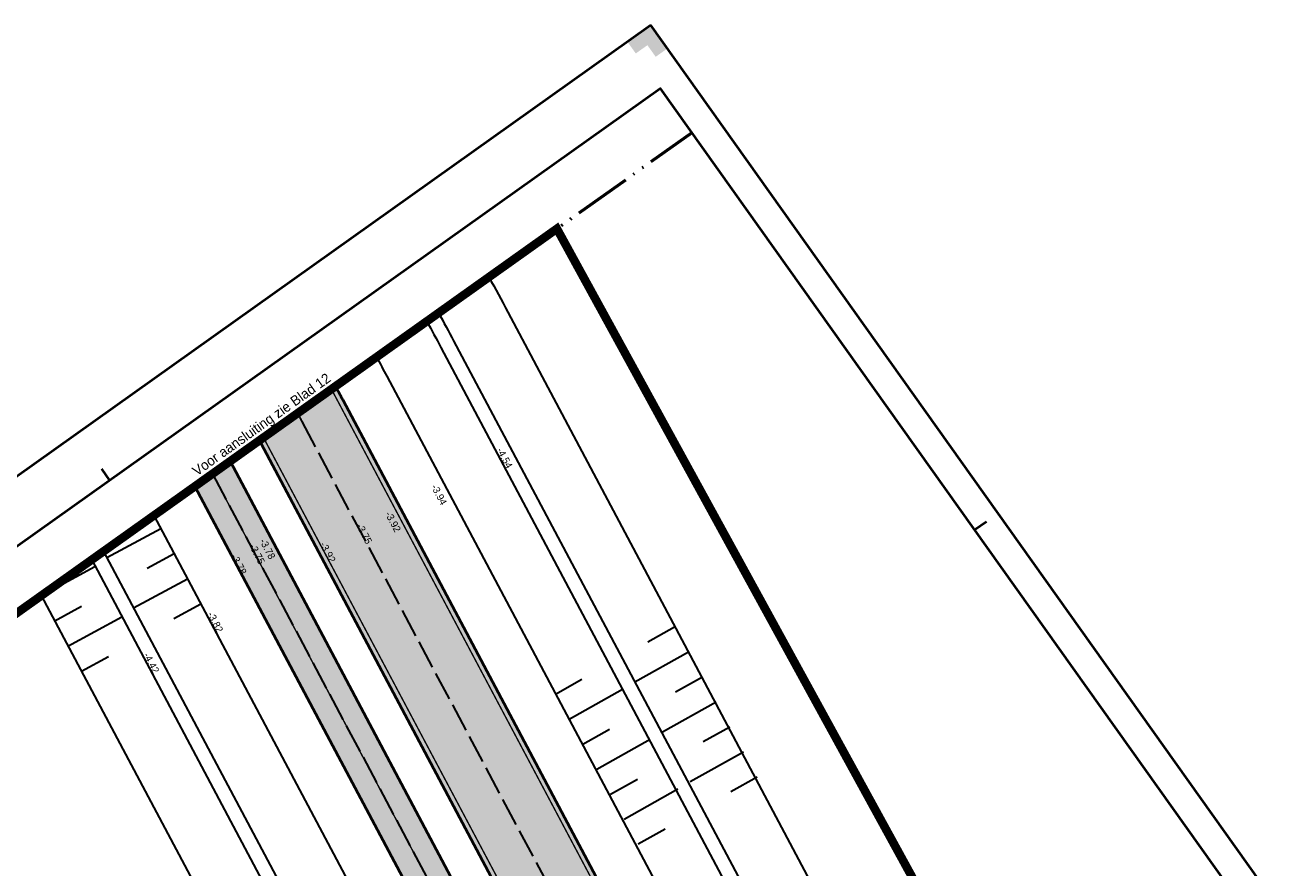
# Model space of a CAD drawing. Header units: metres. Extents: x 148376 to 148659, y 486220 to 486523.
# Tile 11 of 12: x 148469 to 148558, y 486464 to 486523. Entities that reach past the tile are written whole.
import ezdxf

# ---------------------------------------------------------------- set-up
doc = ezdxf.new("R2010")
doc.units = ezdxf.units.M
doc.header["$MEASUREMENT"] = 0
for name, pattern in [('0.30-2.70 (0.10)', [3, 0.3, -2.7]), ('3-3 (0.10)', [6, -3, 3]), ('assen', [2.5, 2, -0.5]), ('bladgr', [6.12, 4, -0.66, 0.07, -0.66, 0.07, -0.66])]:
    doc.linetypes.add(name, pattern=pattern)
for name, color, linetype, lineweight in [('BWR-alg-assenplan', 92, 'assen', 30), ('BWR-nieuw-belijning-030-270 streep dik 100', 51, '0.30-2.70 (0.10)', 0), ('BWR-nieuw-belijning-3-3 streep dik 100', 51, '3-3 (0.10)', 0), ('WVB-alg-bladgrens', 2, 'bladgr', 53), ('WVB-alg-onderhoek', 7, 'Continuous', 30), ('WVB-alg-werkgrens', 6, 'Continuous', 53), ('WVB-pen-dik 025', 1, 'Continuous', 30), ('WVB-pen-dik 035', 1, 'Continuous', 40), ('WVB-raster-20%', 254, 'Continuous', 30), ('WVB-tekst-dik 025', 1, 'Continuous', 30), ('WVB-tekst-dik 035', 1, 'Continuous', 40)]:
    doc.layers.add(name, color=color, linetype=linetype, lineweight=lineweight)
doc.styles.add('1 200   0.25', font='WORKING.shx', dxfattribs={"height": 0.5})
doc.styles.add('Style-WORKING', font='WORKING.shx')

msp = doc.modelspace()

# ---------------------------------------------------------------- hatches: boundary and pattern name
at = {"layer": 'WVB-alg-onderhoek', "lineweight": 40}
msp.add_hatch(color=256, dxfattribs=at).paths.add_polyline_path([(148513.027, 486520.914), (148512.447, 486521.729), (148511.632, 486521.149), (148511.052, 486521.964), (148512.682, 486523.123), (148513.841, 486521.494)])
at = {"layer": 'WVB-raster-20%', "linetype": 'Continuous'}
msp.add_hatch(color=256, dxfattribs=at).paths.add_polyline_path([(148490.587, 486497.821), (148485.248, 486494.021, -0.000223), (148485.351, 486493.827), (148538.149, 486394.44, -0.282038), (148534.168, 486329.771), (148533.282, 486328.506), (148542.896, 486322.419, 0.280272), (148545.739, 486395.124), (148532.397, 486419.123), (148491.092, 486496.876, 0.001058)])
at = {"layer": 'WVB-raster-20%', "linetype": 'Continuous', "extrusion": (0, 0, -1)}
msp.add_hatch(color=256, dxfattribs=at).paths.add_polyline_path([(-148533.176, 486392.078, 0.282038), (-148529.548, 486333.145), (-148525.138, 486326.852, 0.167253), (-148522.505, 486324.94), (-148509.534, 486320.975), (-148515.394, 486319.629), (-148523.382, 486322.071, -0.167253), (-148527.595, 486325.13), (-148532.005, 486331.423, -0.282038), (-148535.825, 486393.485), (-148483.194, 486492.559), (-148480.729, 486490.805)])

# ---------------------------------------------------------------- linework, layer by layer
at = {"layer": 'BWR-alg-assenplan'}
for p, q in [((148488.221, 486495.351), (148529.526, 486417.598)), ((148481.961, 486491.682), (148534.5, 486392.781))]:
    msp.add_line(p, q, dxfattribs=at)
at = {"layer": 'BWR-alg-assenplan', "extrusion": (0, 0, -1)}
msp.add_arc((-148267.441, 486378.065), 250, 151.87325, 152.02129, dxfattribs=at)
at = {"layer": 'BWR-nieuw-belijning-030-270 streep dik 100', "color": 7, "linetype": '0.30-2.70 (0.10)', "flags": 128}
msp.add_lwpolyline([(148501.707, 486307.596, 0.1, 0.1, 0), (148501.152, 486310.943, 0.1, 0.1, -0.376003), (148505.664, 486318.223, 0.1, 0.1, 0), (148522.943, 486323.505, 0.1, 0.1, 0.167253), (148526.366, 486325.991, 0.1, 0.1, 0), (148530.777, 486332.284, 0.1, 0.1, 0.282038), (148534.5, 486392.781, 0.1, 0.1, 0), (148481.961, 486491.682, 0.1, 0.1, 0)], format="xyseb", dxfattribs=at)
at = {"layer": 'BWR-nieuw-belijning-3-3 streep dik 100', "color": 7, "linetype": '3-3 (0.10)', "lineweight": 0, "const_width": 0.1, "flags": 128}
for points in [[(148490.299, 486497.617, -0.001014), (148490.782, 486496.712)], [(148485.535, 486494.226, -0.000269), (148485.66, 486493.991)]]:
    msp.add_lwpolyline(points, format="xyb", dxfattribs=at)
for points in [[(148490.782, 486496.712), (148532.087, 486418.959)], [(148485.66, 486493.991), (148538.458, 486394.604)]]:
    msp.add_lwpolyline(points, dxfattribs=at)
at = {"layer": 'WVB-alg-bladgrens', "linetype": 'bladgr'}
msp.add_line((148381.8, 486420.394), (148515.576, 486515.607), dxfattribs=at)
at = {"layer": 'WVB-alg-onderhoek', "lineweight": 40}
for p, q in [((148512.682, 486523.123), (148375.646, 486425.591)), ((148658.806, 486317.815), (148512.682, 486523.123)), ((148474.174, 486492.034), (148474.754, 486491.22)), ((148536.221, 486488.326), (148535.406, 486487.746))]:
    msp.add_line(p, q, dxfattribs=at)
at = {"layer": 'WVB-alg-onderhoek', "lineweight": 40, "flags": 128}
msp.add_lwpolyline([(148379.595, 486423.492), (148522.241, 486223.072), (148656.017, 486318.285), (148513.372, 486518.705)], close=True, dxfattribs=at)
at = {"layer": 'WVB-alg-werkgrens', "const_width": 0.6, "flags": 128}
msp.add_lwpolyline([(148506.104, 486508.865), (148423.293, 486449.926), (148426.091, 486442.867), (148493.316, 486321.893), (148496.929, 486314.455), (148499.133, 486306.414), (148504.594, 486307.5), (148504.092, 486310.782), (148504.462, 486313.27), (148509.498, 486312.492), (148512.324, 486311.695), (148517.552, 486309.066), (148519.876, 486305.59), (148520.754, 486301.392), (148537.035, 486297.096), (148544.596, 486319.541), (148551.173, 486330.095), (148556.052, 486340.326), (148570.936, 486361.307), (148572.849, 486387.026)], close=True, dxfattribs=at)
at = {"layer": 'WVB-pen-dik 025', "lineweight": 30}
for p, q in [((148502.66, 486503.022), (148543.965, 486425.269)), ((148498.863, 486501.004), (148540.168, 486423.251)), ((148497.98, 486500.535), (148539.285, 486422.782)), ((148494.182, 486498.518), (148535.487, 486420.765)), ((148477.853, 486488.758), (148530.085, 486390.436)), ((148478.341, 486487.838), (148474.553, 486485.802)), ((148473.498, 486485.658), (148525.404, 486387.949)), ((148474.32, 486486.243), (148526.287, 486388.418)), ((148479.28, 486486.072), (148477.394, 486485.058)), ((148469.988, 486483.16), (148473.724, 486485.183)), ((148480.219, 486484.306), (148476.431, 486482.27)), ((148469.965, 486483.144), (148521.607, 486385.932)), ((148470.875, 486481.366), (148472.786, 486482.401)), ((148481.153, 486482.538), (148479.26, 486481.52)), ((148471.823, 486479.605), (148475.612, 486481.657)), ((148514.344, 486480.927), (148512.466, 486479.872)), ((148472.775, 486477.846), (148474.67, 486478.872)), ((148515.324, 486479.184), (148511.567, 486477.073)), ((148506.01, 486476.244), (148507.853, 486477.279)), ((148516.299, 486477.438), (148514.406, 486476.374)), ((148506.97, 486474.489), (148510.696, 486476.583)), ((148517.26, 486475.683), (148513.511, 486473.577)), ((148507.93, 486472.735), (148509.785, 486473.777)), ((148518.22, 486473.929), (148516.365, 486472.887)), ((148508.891, 486470.98), (148512.639, 486473.087)), ((148519.18, 486472.174), (148515.455, 486470.081)), ((148509.851, 486469.226), (148511.745, 486470.29)), ((148520.141, 486470.42), (148518.297, 486469.384)), ((148510.826, 486467.48), (148514.583, 486469.591)), ((148511.806, 486465.736), (148513.685, 486466.792))]:
    msp.add_line(p, q, dxfattribs=at)
at = {"layer": 'WVB-pen-dik 025', "lineweight": 30, "extrusion": (0, 0, -1)}
for radius, start in [(266.35, 151.42205), (262.05, 151.53522), (261.05, 151.56208), (256.75, 151.67996)]:
    msp.add_arc((-148267.441, 486378.065), radius, start, 152.02129, dxfattribs=at)
at = {"layer": 'WVB-pen-dik 035'}
for p, q in [((148491.092, 486496.876), (148532.397, 486419.123)), ((148485.351, 486493.827), (148538.149, 486394.44))]:
    msp.add_line(p, q, dxfattribs=at)
at = {"layer": 'WVB-pen-dik 035', "ltscale": 0.1}
for p, q in [((148483.194, 486492.559), (148535.825, 486393.485)), ((148480.729, 486490.805), (148533.176, 486392.078))]:
    msp.add_line(p, q, dxfattribs=at)
at = {"layer": 'WVB-pen-dik 035', "extrusion": (0, 0, -1)}
for radius, start in [(253.25, 151.77889), (246.75, 151.97013)]:
    msp.add_arc((-148267.441, 486378.065), radius, start, 152.02129, dxfattribs=at)
at = {"layer": 'WVB-raster-20%', "linetype": 'Continuous', "flags": 128}
for points in [[(148490.587, 486497.821), (148485.248, 486494.021, -0.000223), (148485.351, 486493.827), (148538.149, 486394.44, -0.282038), (148534.168, 486329.771), (148533.282, 486328.506), (148542.896, 486322.419, 0.280272), (148545.739, 486395.124), (148532.397, 486419.123), (148491.092, 486496.876, 0.001058)], [(148533.176, 486392.078, -0.282038), (148529.548, 486333.145), (148525.138, 486326.852, -0.167253), (148522.505, 486324.94), (148509.534, 486320.975), (148515.394, 486319.629), (148523.382, 486322.071, 0.167253), (148527.595, 486325.13), (148532.005, 486331.423, 0.282038), (148535.825, 486393.485), (148483.194, 486492.559), (148480.729, 486490.805)]]:
    msp.add_lwpolyline(points, format="xyb", close=True, dxfattribs=at)

# ---------------------------------------------------------------- texts
at = {"layer": 'WVB-tekst-dik 025', "linetype": 'Continuous', "char_height": 0.5, "attachment_point": 7, "line_spacing_factor": 0.6, "style": '1 200   0.25'}
for s, insert, rotation in [('-4.54', (148501.862, 486493.35), 297.84745), ('-3.94', (148497.263, 486490.78), 297.84745), ('-3.92', (148494.037, 486488.878), 297.84745), ('-3.75', (148492.018, 486488.044), 297.84745), ('-3.75', (148484.513, 486486.629), 297.63623), ('-3.78', (148485.242, 486486.978), 297.63623), ('-3.92', (148489.465, 486486.742), 297.84745), ('-3.78', (148483.229, 486485.901), 297.63623), ('-3.82', (148481.582, 486481.844), 297.63623), ('-4.42', (148477.109, 486478.989), 297.63623)]:
    msp.add_mtext(s, dxfattribs=dict(at, insert=insert, rotation=rotation))
at = {"layer": 'WVB-tekst-dik 035', "linetype": 'Continuous', "style": 'Style-WORKING'}
msp.add_text('Voor aansluiting zie Blad 12', height=0.7, rotation=35.4407, dxfattribs=at).set_placement((148480.872, 486491.498))

doc.saveas('drawing.dxf')
